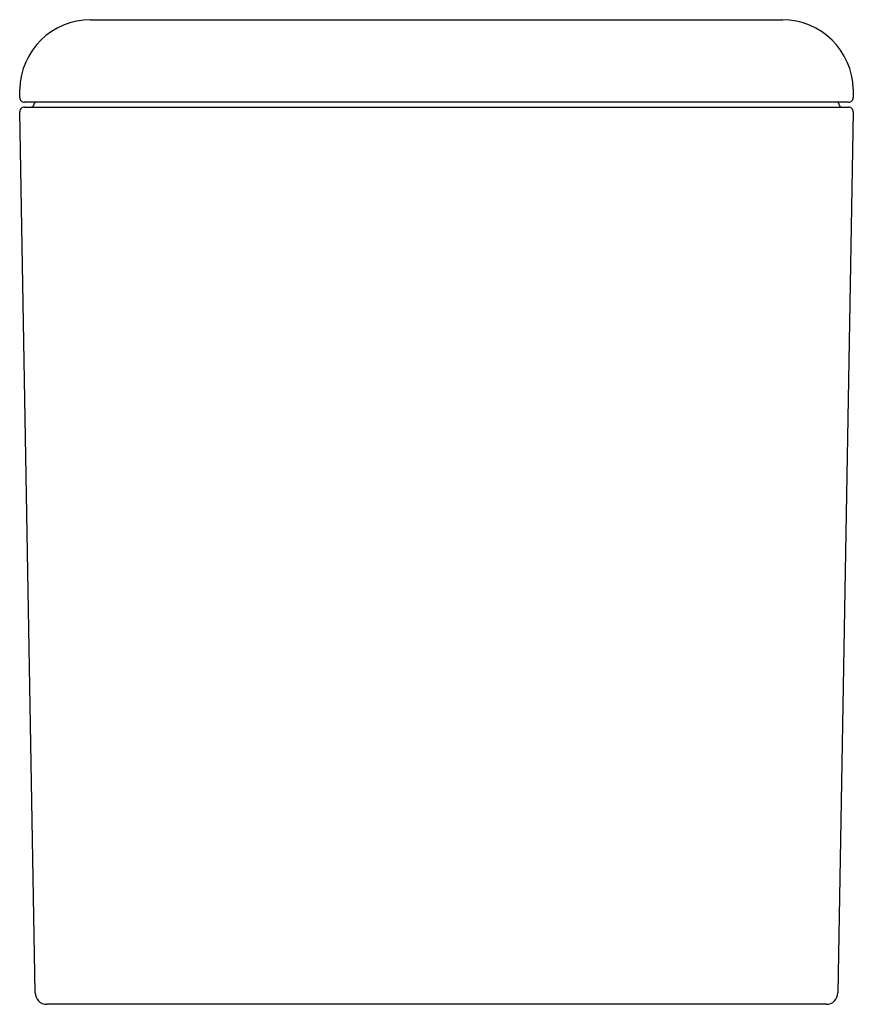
# Model space of a CAD drawing. Header units: millimetres. Extents: x 216.717 to 217.071, y 157.595 to 158.012.
import ezdxf

# ---------------------------------------------------------------- set-up
doc = ezdxf.new("R2010")
doc.units = ezdxf.units.MM
doc.layers.add('sanindusa', color=3, linetype='Continuous')

msp = doc.modelspace()

# ---------------------------------------------------------------- linework, layer by layer
at = {"layer": 'sanindusa'}
for p, q in [((216.74749, 158.01188), (217.04058, 158.01188)), ((216.71744, 157.97891), (216.7175, 157.9824)), ((217.07057, 157.9824), (217.07064, 157.97891)), ((216.72244, 157.97688), (216.71944, 157.97688)), ((217.06564, 157.97688), (216.72244, 157.97688)), ((217.06864, 157.97688), (217.06564, 157.97688)), ((216.72395, 157.59979), (216.71744, 157.97284)), ((216.71944, 157.97488), (216.72244, 157.97488)), ((216.72244, 157.97488), (217.06563, 157.97488)), ((217.07063, 157.97284), (217.06412, 157.59979)), ((217.06563, 157.97488), (217.06863, 157.97488)), ((217.05912, 157.59488), (216.72895, 157.59488))]:
    msp.add_line(p, q, dxfattribs=at)
for centre, radius, start, end in [((216.74749, 157.98188), 0.03, 90, 179), ((217.04058, 157.98188), 0.03, 1, 90), ((216.71944, 157.97888), 0.002, 179, 270), ((216.7244, 157.97588), 0.001, 90, 180), ((217.06367, 157.97588), 0.001, 0, 90), ((217.06864, 157.97888), 0.002, 270, 1), ((216.71944, 157.97288), 0.002, 90, 181), ((216.7224, 157.97588), 0.001, 270, 0), ((217.06567, 157.97588), 0.001, 180, 270), ((217.06863, 157.97288), 0.002, 359, 90), ((216.72895, 157.59988), 0.005, 181, 270), ((217.05912, 157.59988), 0.005, 270, 359)]:
    msp.add_arc(centre, radius, start, end, dxfattribs=at)

doc.saveas('drawing.dxf')
